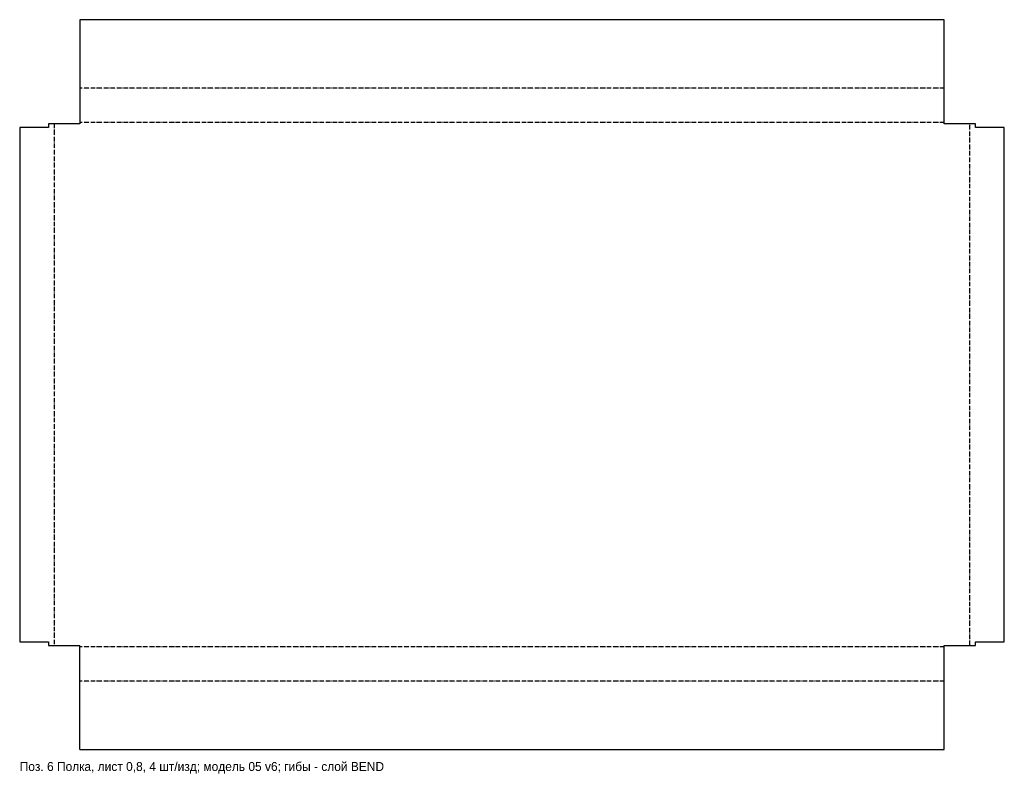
# Model space of a CAD drawing. Header units: millimetres. Extents: x 0 to 551, y -13 to 409.
import ezdxf

# ---------------------------------------------------------------- set-up
doc = ezdxf.new("R2010")
doc.units = ezdxf.units.MM
doc.linetypes.add('DASHDOT', pattern=[3.556, 2.54, -0.508, 0, -0.508])
for name, color, linetype in [('BEND', 1, 'DASHDOT'), ('CUT', 7, 'Continuous'), ('NOTE', 3, 'Continuous')]:
    doc.layers.add(name, color=color, linetype=linetype)

msp = doc.modelspace()

# ---------------------------------------------------------------- linework, layer by layer
at = {"layer": 'BEND'}
for p, q in [((517.6096, 370.1712), (33.6096, 370.1712)), ((19.3048, 350.257), (19.3048, 58.2577)), ((517.6096, 350.9608), (33.6096, 350.9608)), ((531.9144, 58.2577), (531.9144, 350.257)), ((517.6096, 57.554), (33.6096, 57.554)), ((517.6096, 38.3435), (33.6096, 38.3435))]:
    msp.add_line(p, q, dxfattribs=at)
at = {"layer": 'CUT'}
for p, q in [((517.6096, 408.5148), (33.6096, 408.5148)), ((33.6096, 408.5148), (33.6096, 350.257)), ((517.6096, 350.257), (517.6096, 408.5148)), ((16.2, 348.2574), (0, 348.2574)), ((0, 348.2574), (0, 60.2574)), ((33.6096, 350.257), (16.2, 350.257)), ((16.2, 350.257), (16.2, 348.2574)), ((535.0192, 350.257), (517.6096, 350.257)), ((535.0192, 348.2574), (535.0192, 350.257)), ((551.2192, 348.2574), (535.0192, 348.2574)), ((551.2192, 60.2574), (551.2192, 348.2574)), ((0, 60.2574), (16.2, 60.2574)), ((16.2, 60.2574), (16.2, 58.2577)), ((16.2, 58.2577), (33.6096, 58.2577)), ((33.6096, 0), (33.6096, 58.2577)), ((517.6096, 0), (517.6096, 58.2577)), ((517.6096, 58.2577), (535.0192, 58.2577)), ((535.0192, 58.2577), (535.0192, 60.2574)), ((535.0192, 60.2574), (551.2192, 60.2574)), ((33.6096, 0), (517.6096, 0))]:
    msp.add_line(p, q, dxfattribs=at)

# ---------------------------------------------------------------- texts
at = {"layer": 'NOTE'}
msp.add_text('Поз. 6 Полка, лист 0,8, 4 шт/изд; модель 05 v6; гибы - слой BEND', height=5, dxfattribs=at).set_placement((0, -12))

doc.saveas('drawing.dxf')
